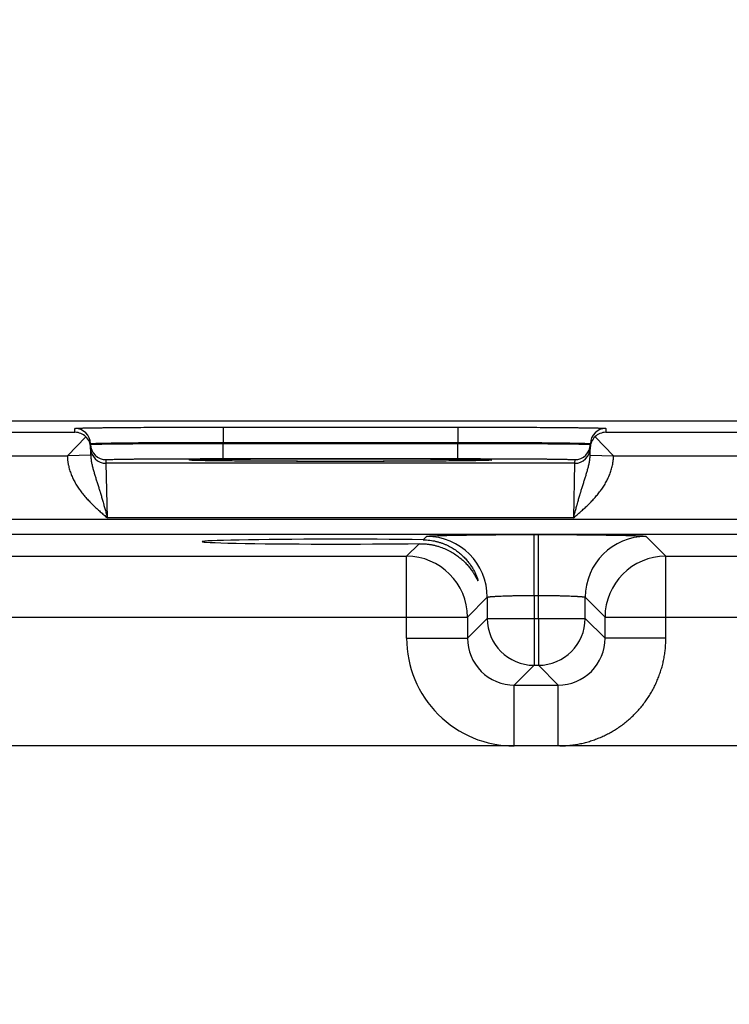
# Model space of a CAD drawing. Header units: inches. Extents: x 0 to 34, y 0 to 22.
# Tile 41 of 116: x 14.2 to 15.1, y 16.5 to 17.7. Entities that reach past the tile are written whole.
import ezdxf

# ---------------------------------------------------------------- set-up
doc = ezdxf.new("R2010")
doc.units = ezdxf.units.IN
doc.header["$LTSCALE"] = 1.87
doc.header["$MEASUREMENT"] = 0
doc.layers.get('0').update_dxf_attribs({"linetype": 'CONTINUOUS'})
doc.layers.add('DIMENSIONS', color=7, linetype='CONTINUOUS')
doc.styles.get("Standard").update_dxf_attribs({"font": 'txt', "width": 0.8})
doc.dimstyles.new('DIMSTYLE_1', dxfattribs={"dimtxt": 0.125, "dimasz": 0.18, "dimexe": 0.125, "dimexo": 0.0625, "dimgap": 0.09, "dimtad": 0, "dimtih": 1, "dimtoh": 1, "dimzin": 4, "dimdsep": 46, "dimtxsty": 'STANDARD', "dimblk": '_FILLED', "dimblk1": '_FILLED', "dimblk2": '_FILLED', "dimcen": 0.09, "dimadec": 0, "dimazin": 0, "dimtp": 0.01, "dimtm": 0.01, "dimtfac": 1, "dimtofl": 0, "dimtmove": 0, "dimatfit": 3, "dimldrblk": '_FILLED', "dimfxl": 1, "dimtolj": 1, "dimtzin": 4, "dimarcsym": 0})

# ---------------------------------------------------------------- blocks, each defined once
blk = doc.blocks.new('*D13')
at = {"layer": 'DIMENSIONS', "color": 2, "linetype": 'CONTINUOUS'}
blk.add_line((16.0449, 15.4148), (16.0449, 17.8889), dxfattribs=at)
at = {"layer": 'DIMENSIONS', "color": 2, "linetype": 'CONTINUOUS', "insert": (15.9824, 17.9514), "char_height": 0.125, "width": 1.025, "attachment_point": 1, "rotation": 90, "line_spacing_factor": 0.9}
blk.add_mtext('9.53{\\Ftxt.shx;\\W1.000000;\\H0.125000; }[242]', dxfattribs=at)
blk = doc.blocks.new('_FILLED')
at = {"color": 0, "linetype": 'BYBLOCK'}
blk.add_solid([(0, 0), (-1, 0.1736), (-1, -0.1736)], dxfattribs=at)

msp = doc.modelspace()

# ---------------------------------------------------------------- linework, layer by layer
at = {"color": 7, "linetype": 'CONTINUOUS'}
for p, q in [((17.1568, 17.2014), (7.7334, 17.2014)), ((14.2956, 17.1869), (14.2955, 17.1919)), ((14.4855, 17.1936), (14.7862, 17.1936)), ((14.4855, 17.1936), (14.4855, 17.1739)), ((14.7862, 17.1936), (14.7862, 17.1739)), ((14.9762, 17.1919), (14.9761, 17.1869)), ((14.0461, 17.1869), (14.2956, 17.1869)), ((14.3096, 17.1811), (14.2858, 17.1569)), ((14.9622, 17.1811), (14.9859, 17.157)), ((14.9761, 17.1869), (15.2256, 17.1869)), ((14.3158, 17.1575), (14.3155, 17.1723)), ((14.4855, 17.1739), (14.7862, 17.1739)), ((14.4855, 17.1728), (14.4855, 17.1739)), ((14.4855, 17.1728), (14.7862, 17.1728)), ((14.4855, 17.1532), (14.4855, 17.1728)), ((14.7862, 17.1728), (14.7862, 17.1739)), ((14.7862, 17.1532), (14.7862, 17.1728)), ((14.9559, 17.1575), (14.9562, 17.1723)), ((14.0559, 17.1569), (14.2858, 17.1569)), ((14.3158, 17.1575), (14.2859, 17.157)), ((14.3356, 17.1472), (14.3355, 17.1519)), ((14.4444, 17.1511), (14.4422, 17.1513)), ((14.4449, 17.1511), (14.4446, 17.1511)), ((14.4451, 17.1511), (14.4449, 17.1511)), ((14.4455, 17.1511), (14.4451, 17.1511)), ((14.446, 17.151), (14.4455, 17.1511)), ((14.4469, 17.151), (14.446, 17.151)), ((14.448, 17.1509), (14.4469, 17.151)), ((14.4494, 17.1509), (14.448, 17.1509)), ((14.4517, 17.1508), (14.4494, 17.1509)), ((14.4547, 17.1508), (14.4517, 17.1508)), ((14.4586, 17.1507), (14.4547, 17.1508)), ((14.4623, 17.1506), (14.4586, 17.1507)), ((14.4667, 17.1505), (14.4623, 17.1506)), ((14.4722, 17.1504), (14.4667, 17.1505)), ((14.479, 17.1504), (14.4722, 17.1504)), ((14.4877, 17.1503), (14.479, 17.1504)), ((14.4855, 17.1532), (14.7862, 17.1532)), ((14.495, 17.1502), (14.4877, 17.1503)), ((14.5036, 17.1501), (14.495, 17.1502)), ((14.5131, 17.15), (14.5036, 17.1501)), ((14.5231, 17.15), (14.5131, 17.15)), ((14.5337, 17.1499), (14.5231, 17.15)), ((14.5446, 17.1499), (14.5337, 17.1499)), ((14.5559, 17.1498), (14.5446, 17.1499)), ((14.5676, 17.1498), (14.5559, 17.1498)), ((14.5796, 17.1497), (14.5676, 17.1498)), ((14.5918, 17.1497), (14.5796, 17.1497)), ((14.6042, 17.1497), (14.5918, 17.1497)), ((14.6167, 17.1497), (14.6042, 17.1497)), ((14.6293, 17.1497), (14.6167, 17.1497)), ((14.6419, 17.1497), (14.6293, 17.1497)), ((14.6546, 17.1497), (14.6419, 17.1497)), ((14.6671, 17.1497), (14.6546, 17.1497)), ((14.6795, 17.1497), (14.6671, 17.1497)), ((14.6917, 17.1497), (14.6795, 17.1497)), ((14.7037, 17.1498), (14.6917, 17.1497)), ((14.7155, 17.1498), (14.7037, 17.1498)), ((14.7263, 17.1499), (14.7155, 17.1498)), ((14.7406, 17.1499), (14.7263, 17.1499)), ((14.7523, 17.15), (14.7406, 17.1499)), ((14.762, 17.1501), (14.7523, 17.15)), ((14.7703, 17.1501), (14.762, 17.1501)), ((14.7795, 17.1502), (14.7703, 17.1501)), ((14.7871, 17.1503), (14.7795, 17.1502)), ((14.7937, 17.1504), (14.7871, 17.1503)), ((14.7994, 17.1504), (14.7937, 17.1504)), ((14.8043, 17.1505), (14.7994, 17.1504)), ((14.8095, 17.1506), (14.8043, 17.1505)), ((14.8138, 17.1507), (14.8095, 17.1506)), ((14.8174, 17.1508), (14.8138, 17.1507)), ((14.8202, 17.1508), (14.8174, 17.1508)), ((14.8225, 17.1509), (14.8202, 17.1508)), ((14.824, 17.151), (14.8225, 17.1509)), ((14.8249, 17.151), (14.824, 17.151)), ((14.8256, 17.151), (14.8249, 17.151)), ((14.8262, 17.1511), (14.8256, 17.151)), ((14.8266, 17.1511), (14.8262, 17.1511)), ((14.8268, 17.1511), (14.8266, 17.1511)), ((14.827, 17.1511), (14.8268, 17.1511)), ((14.8272, 17.1511), (14.827, 17.1511)), ((14.8273, 17.1511), (14.8272, 17.1511)), ((14.8296, 17.1513), (14.8274, 17.1511)), ((14.9362, 17.1519), (14.9361, 17.1472)), ((14.9559, 17.1575), (14.9859, 17.157)), ((14.9859, 17.1569), (15.2158, 17.1569)), ((14.9361, 17.1472), (14.3356, 17.1472)), ((14.3372, 17.0772), (14.3356, 17.1472)), ((14.9361, 17.1472), (14.9345, 17.0772)), ((16.9525, 17.0751), (9.5543, 17.0751)), ((14.9345, 17.0772), (14.3372, 17.0772)), ((16.9525, 17.056), (9.5543, 17.056)), ((14.7419, 17.0493), (14.7461, 17.0536)), ((14.8841, 17.056), (14.8897, 17.056)), ((14.8841, 16.978), (14.8841, 17.056)), ((14.8897, 16.978), (14.8897, 17.056)), ((15.0276, 17.0536), (15.053, 17.0282)), ((14.7207, 17.0282), (14.7369, 17.0443)), ((14.123, 17.0282), (14.7207, 17.0282)), ((14.7207, 16.9232), (14.7207, 17.0282)), ((15.053, 17.0282), (15.6507, 17.0282)), ((15.053, 16.9232), (15.053, 17.0282)), ((14.8241, 16.9756), (14.7987, 16.9502)), ((14.8241, 16.9756), (14.8241, 16.9486)), ((14.8841, 16.978), (14.8897, 16.978)), ((14.8841, 16.978), (14.8841, 16.9486)), ((14.8897, 16.9486), (14.8897, 16.978)), ((14.9497, 16.9486), (14.9497, 16.9756)), ((14.9497, 16.9756), (14.975, 16.9502)), ((14.045, 16.9502), (14.7987, 16.9502)), ((14.7987, 16.9502), (14.7987, 16.9232)), ((14.8241, 16.9486), (14.7987, 16.9232)), ((14.8241, 16.9486), (14.9497, 16.9486)), ((14.8841, 16.9486), (14.8841, 16.8886)), ((14.8897, 16.9486), (14.8897, 16.8886)), ((14.9497, 16.9486), (14.975, 16.9232)), ((14.975, 16.9502), (15.7287, 16.9502)), ((14.975, 16.9232), (14.975, 16.9502)), ((14.7207, 16.9232), (14.7987, 16.9232)), ((15.053, 16.9232), (14.975, 16.9232)), ((14.8841, 16.8886), (14.8587, 16.8632)), ((14.8841, 16.8886), (14.8897, 16.8886)), ((14.8897, 16.8886), (14.915, 16.8632)), ((14.8587, 16.8632), (14.915, 16.8632)), ((14.8587, 16.7852), (14.8587, 16.8632)), ((14.915, 16.7852), (14.915, 16.8632)), ((16.7967, 16.7852), (9.7101, 16.7852))]:
    msp.add_line(p, q, dxfattribs=at)
for points in [[(14.4446, 17.1511), (14.4445, 17.1511), (14.4444, 17.1511), (14.4444, 17.1511)], [(14.8273, 17.1511), (14.8273, 17.1511), (14.8273, 17.1511)]]:
    msp.add_lwpolyline(points, dxfattribs=at)
for centre, radius, start, end in [((14.2955, 17.1719), 0.02, 1.0012, 90.0013), ((14.9762, 17.1719), 0.02, 89.9987, 178.9988), ((14.2954, 17.1667), 0.0202, 45.4189, 89.3143), ((14.296, 17.1669), 0.0197, 1.0498, 46.2249), ((14.9758, 17.1669), 0.0197, 133.7752, 178.9502), ((14.9763, 17.1667), 0.0202, 90.6857, 134.5811), ((14.3355, 17.1719), 0.02, 181.0012, 270.0013), ((14.3356, 17.1672), 0.02, 181.2271, 270.0013), ((14.9361, 17.1672), 0.02, 269.9987, 358.7855), ((14.9362, 17.1719), 0.02, 269.9987, 358.9988), ((14.8296, 17.1363), 0.015, 89.9998, 100.7095), ((14.7461, 16.9756), 0.078, 0.0209, 89.9791), ((15.0277, 16.9756), 0.078, 90.0209, 179.9791), ((14.7207, 16.9502), 0.078, 0.0209, 89.9791), ((15.053, 16.9502), 0.078, 90.0209, 179.9791), ((14.8841, 16.9486), 0.06, 180.0209, 269.9791), ((14.8896, 16.9486), 0.06, 270.0209, 359.9791), ((14.8587, 16.9232), 0.138, 179.9961, 270.0042), ((14.8587, 16.9232), 0.06, 179.9638, 270.0362), ((14.9151, 16.9232), 0.06, 269.9638, 0.0362)]:
    msp.add_arc(centre, radius, start, end, dxfattribs=at)
msp.add_ellipse((14.6359, 17.0469), major_axis=(0.1771, 0), ratio=0.017455, start_param=0.929285, end_param=5.318993, dxfattribs=at)
for points, knots in [([(14.2955, 17.1919), (14.2955, 17.1919), (14.2955, 17.1919), (14.2955, 17.1919), (14.2956, 17.1919), (14.2956, 17.1919), (14.2956, 17.1919), (14.2956, 17.192), (14.2957, 17.192), (14.2957, 17.192), (14.2958, 17.192), (14.2959, 17.192), (14.2961, 17.192), (14.2962, 17.1921), (14.2966, 17.1921), (14.297, 17.1921), (14.2976, 17.1922), (14.2984, 17.1922), (14.2992, 17.1922), (14.3002, 17.1923), (14.3013, 17.1923), (14.3024, 17.1924), (14.3037, 17.1924), (14.3052, 17.1924), (14.3067, 17.1925), (14.3083, 17.1925), (14.3107, 17.1926), (14.3139, 17.1926), (14.3181, 17.1927), (14.3227, 17.1928), (14.3277, 17.1928), (14.333, 17.1929), (14.3388, 17.193), (14.3448, 17.193), (14.3513, 17.1931), (14.358, 17.1931), (14.3676, 17.1932), (14.3803, 17.1933), (14.3962, 17.1934), (14.413, 17.1934), (14.4305, 17.1935), (14.4485, 17.1935), (14.4669, 17.1936), (14.4793, 17.1936), (14.4855, 17.1936)], [0, 0, 0, 0, 0.000056, 0.000092, 0.000134, 0.000241, 0.000383, 0.000559, 0.000772, 0.001022, 0.001308, 0.001991, 0.002823, 0.003804, 0.004935, 0.007643, 0.010948, 0.014847, 0.019338, 0.02442, 0.030088, 0.03634, 0.043173, 0.050581, 0.058561, 0.067109, 0.076218, 0.096099, 0.118157, 0.142341, 0.168591, 0.196844, 0.227033, 0.259085, 0.292923, 0.328465, 0.365625, 0.44444, 0.528609, 0.617319, 0.709716, 0.80491, 0.901983, 1, 1, 1, 1]), ([(14.7862, 17.1936), (14.7924, 17.1936), (14.8048, 17.1936), (14.8232, 17.1935), (14.8412, 17.1935), (14.8587, 17.1934), (14.8755, 17.1934), (14.8915, 17.1933), (14.9041, 17.1932), (14.9137, 17.1931), (14.9205, 17.1931), (14.9269, 17.193), (14.933, 17.193), (14.9387, 17.1929), (14.9441, 17.1928), (14.9491, 17.1928), (14.9536, 17.1927), (14.9578, 17.1926), (14.9611, 17.1926), (14.9634, 17.1925), (14.9651, 17.1925), (14.9666, 17.1924), (14.968, 17.1924), (14.9693, 17.1924), (14.9705, 17.1923), (14.9716, 17.1923), (14.9725, 17.1922), (14.9734, 17.1922), (14.9741, 17.1922), (14.9747, 17.1921), (14.9752, 17.1921), (14.9755, 17.1921), (14.9757, 17.192), (14.9758, 17.192), (14.9759, 17.192), (14.976, 17.192), (14.9761, 17.192), (14.9761, 17.192), (14.9761, 17.1919), (14.9762, 17.1919), (14.9762, 17.1919), (14.9762, 17.1919), (14.9762, 17.1919), (14.9762, 17.1919), (14.9762, 17.1919)], [0, 0, 0, 0, 0.098017, 0.19509, 0.290284, 0.382681, 0.471391, 0.55556, 0.634375, 0.671535, 0.707077, 0.740915, 0.772967, 0.803156, 0.831409, 0.857659, 0.881843, 0.903901, 0.923782, 0.932891, 0.941439, 0.949419, 0.956827, 0.96366, 0.969912, 0.97558, 0.980662, 0.985153, 0.989052, 0.992357, 0.995065, 0.996196, 0.997177, 0.998009, 0.998692, 0.998978, 0.999228, 0.999441, 0.999617, 0.999759, 0.999866, 0.999908, 0.999944, 1, 1, 1, 1]), ([(14.3155, 17.1723), (14.3155, 17.1723), (14.3155, 17.1723), (14.3156, 17.1723), (14.3156, 17.1723), (14.3156, 17.1723), (14.3156, 17.1723), (14.3157, 17.1723), (14.3157, 17.1723), (14.3158, 17.1724), (14.3159, 17.1724), (14.316, 17.1724), (14.3162, 17.1724), (14.3164, 17.1725), (14.3166, 17.1725), (14.3168, 17.1725), (14.3171, 17.1725), (14.3175, 17.1726), (14.3181, 17.1726), (14.3188, 17.1726), (14.3197, 17.1727), (14.3207, 17.1727), (14.3217, 17.1728), (14.3229, 17.1728), (14.3241, 17.1729), (14.326, 17.1729), (14.3286, 17.173), (14.332, 17.1731), (14.3357, 17.1732), (14.3398, 17.1732), (14.3443, 17.1733), (14.3491, 17.1734), (14.3542, 17.1735), (14.3596, 17.1735), (14.3654, 17.1736), (14.3714, 17.1736), (14.38, 17.1737), (14.3914, 17.1738), (14.4056, 17.1738), (14.4206, 17.1739), (14.4363, 17.1739), (14.4524, 17.1739), (14.4689, 17.1739), (14.4799, 17.1739), (14.4855, 17.1739)], [0, 0, 0, 0, 0.000074, 0.000165, 0.000283, 0.000432, 0.000615, 0.000833, 0.001086, 0.001376, 0.002065, 0.002902, 0.003887, 0.005021, 0.006303, 0.007733, 0.009313, 0.011041, 0.014942, 0.019435, 0.024517, 0.030186, 0.036439, 0.043271, 0.050679, 0.058658, 0.076312, 0.096191, 0.118246, 0.142426, 0.168672, 0.196922, 0.227107, 0.259155, 0.292989, 0.328526, 0.365683, 0.44449, 0.52865, 0.617353, 0.709742, 0.804928, 0.901992, 1, 1, 1, 1]), ([(14.3156, 17.1715), (14.3156, 17.1715), (14.3156, 17.1715), (14.3156, 17.1715), (14.3156, 17.1716), (14.3156, 17.1716), (14.3156, 17.1716), (14.3156, 17.1716), (14.3157, 17.1716), (14.3157, 17.1716), (14.3158, 17.1716), (14.3159, 17.1716), (14.316, 17.1716), (14.3162, 17.1716), (14.3164, 17.1716), (14.3166, 17.1716), (14.3168, 17.1717), (14.3171, 17.1717), (14.3175, 17.1717), (14.3181, 17.1717), (14.3188, 17.1717), (14.3197, 17.1718), (14.3207, 17.1718), (14.3217, 17.1718), (14.3229, 17.1718), (14.3242, 17.1719), (14.3255, 17.1719), (14.327, 17.1719), (14.3291, 17.1719), (14.332, 17.172), (14.3357, 17.172), (14.3398, 17.1721), (14.3443, 17.1721), (14.3491, 17.1722), (14.3542, 17.1722), (14.3597, 17.1723), (14.3654, 17.1723), (14.3715, 17.1724), (14.38, 17.1724), (14.3914, 17.1725), (14.4056, 17.1726), (14.4207, 17.1726), (14.4363, 17.1727), (14.4525, 17.1728), (14.4689, 17.1728), (14.48, 17.1728), (14.4855, 17.1728)], [0, 0, 0, 0, 0.000039, 0.000068, 0.000105, 0.000205, 0.000341, 0.000513, 0.000722, 0.000969, 0.001252, 0.001932, 0.002761, 0.00374, 0.004868, 0.006146, 0.007574, 0.009151, 0.010876, 0.014774, 0.019265, 0.024346, 0.030014, 0.036267, 0.0431, 0.050509, 0.05849, 0.067038, 0.076148, 0.096032, 0.118094, 0.14228, 0.168533, 0.19679, 0.226982, 0.259037, 0.292878, 0.328423, 0.365586, 0.444407, 0.528581, 0.617296, 0.709699, 0.804898, 0.901977, 1, 1, 1, 1]), ([(14.7862, 17.1739), (14.7918, 17.1739), (14.8028, 17.1739), (14.8193, 17.1739), (14.8354, 17.1739), (14.8511, 17.1739), (14.8661, 17.1738), (14.8804, 17.1738), (14.8917, 17.1737), (14.9003, 17.1736), (14.9063, 17.1736), (14.9121, 17.1735), (14.9175, 17.1735), (14.9227, 17.1734), (14.9275, 17.1733), (14.9319, 17.1732), (14.936, 17.1732), (14.9398, 17.1731), (14.9432, 17.173), (14.9457, 17.1729), (14.9476, 17.1729), (14.9489, 17.1728), (14.95, 17.1728), (14.9511, 17.1727), (14.952, 17.1727), (14.9529, 17.1726), (14.9537, 17.1726), (14.9542, 17.1726), (14.9546, 17.1725), (14.9549, 17.1725), (14.9552, 17.1725), (14.9554, 17.1725), (14.9556, 17.1724), (14.9557, 17.1724), (14.9559, 17.1724), (14.956, 17.1724), (14.956, 17.1723), (14.9561, 17.1723), (14.9561, 17.1723), (14.9561, 17.1723), (14.9562, 17.1723), (14.9562, 17.1723), (14.9562, 17.1723), (14.9562, 17.1723), (14.9562, 17.1723)], [0, 0, 0, 0, 0.098008, 0.195072, 0.290258, 0.382647, 0.47135, 0.55551, 0.634317, 0.671474, 0.707011, 0.740845, 0.772893, 0.803078, 0.831328, 0.857574, 0.881754, 0.903809, 0.923688, 0.941342, 0.949321, 0.956729, 0.963561, 0.969814, 0.975483, 0.980565, 0.985058, 0.988959, 0.990687, 0.992267, 0.993697, 0.994979, 0.996113, 0.997098, 0.997935, 0.998624, 0.998914, 0.999167, 0.999385, 0.999568, 0.999717, 0.999835, 0.999926, 1, 1, 1, 1]), ([(14.7862, 17.1728), (14.7918, 17.1728), (14.8028, 17.1728), (14.8193, 17.1728), (14.8354, 17.1727), (14.8511, 17.1726), (14.8661, 17.1726), (14.8804, 17.1725), (14.8917, 17.1724), (14.9003, 17.1724), (14.9063, 17.1723), (14.9121, 17.1723), (14.9175, 17.1722), (14.9226, 17.1722), (14.9274, 17.1721), (14.9319, 17.1721), (14.936, 17.172), (14.9398, 17.172), (14.9426, 17.1719), (14.9448, 17.1719), (14.9462, 17.1719), (14.9476, 17.1719), (14.9488, 17.1718), (14.95, 17.1718), (14.9511, 17.1718), (14.952, 17.1718), (14.9529, 17.1717), (14.9537, 17.1717), (14.9542, 17.1717), (14.9546, 17.1717), (14.9549, 17.1717), (14.9551, 17.1716), (14.9554, 17.1716), (14.9556, 17.1716), (14.9557, 17.1716), (14.9559, 17.1716), (14.956, 17.1716), (14.956, 17.1716), (14.9561, 17.1716), (14.9561, 17.1716), (14.9561, 17.1716), (14.9562, 17.1716), (14.9562, 17.1716), (14.9562, 17.1715), (14.9562, 17.1715), (14.9562, 17.1715), (14.9562, 17.1715)], [0, 0, 0, 0, 0.098023, 0.195102, 0.290301, 0.382704, 0.471419, 0.555593, 0.634414, 0.671577, 0.707122, 0.740963, 0.773018, 0.80321, 0.831467, 0.85772, 0.881906, 0.903968, 0.923852, 0.932962, 0.94151, 0.949491, 0.9569, 0.963733, 0.969986, 0.975654, 0.980735, 0.985226, 0.989124, 0.990849, 0.992426, 0.993854, 0.995132, 0.99626, 0.997239, 0.998068, 0.998748, 0.999031, 0.999278, 0.999487, 0.999659, 0.999795, 0.999895, 0.999932, 0.999961, 1, 1, 1, 1]), ([(14.2858, 17.1569), (14.2858, 17.1564), (14.2858, 17.1554), (14.2859, 17.1538), (14.286, 17.1523), (14.2862, 17.1508), (14.2864, 17.1493), (14.2866, 17.1478), (14.2869, 17.1462), (14.2873, 17.1442), (14.2879, 17.1418), (14.289, 17.1378), (14.2906, 17.133), (14.2927, 17.1283), (14.2945, 17.1247), (14.296, 17.122), (14.2975, 17.1194), (14.2992, 17.1168), (14.3009, 17.1143), (14.3027, 17.1118), (14.3045, 17.1093), (14.3064, 17.107), (14.3084, 17.1046), (14.3111, 17.1016), (14.3146, 17.0978), (14.319, 17.0935), (14.3234, 17.0893), (14.328, 17.0852), (14.3326, 17.0812), (14.3357, 17.0785), (14.3372, 17.0772)], [0, 0, 0, 0, 0.015626, 0.031252, 0.046878, 0.062504, 0.07813, 0.093756, 0.109382, 0.125008, 0.156258, 0.187508, 0.249996, 0.312486, 0.343737, 0.374987, 0.406238, 0.437489, 0.46874, 0.499991, 0.531242, 0.562493, 0.593745, 0.624996, 0.687496, 0.749996, 0.812498, 0.874998, 0.937499, 1, 1, 1, 1]), ([(14.3158, 17.1575), (14.3158, 17.1558), (14.316, 17.1533), (14.3165, 17.15), (14.3169, 17.1476), (14.3175, 17.1451), (14.318, 17.1428), (14.3187, 17.1404), (14.3193, 17.138), (14.32, 17.1357), (14.3207, 17.1333), (14.3214, 17.1309), (14.3224, 17.1277), (14.3234, 17.1246), (14.3244, 17.1213), (14.3252, 17.1189), (14.326, 17.1164), (14.3267, 17.1139), (14.3274, 17.1119), (14.3279, 17.1102), (14.3284, 17.1085), (14.329, 17.1064), (14.3298, 17.1038), (14.3305, 17.1012), (14.3313, 17.0986), (14.3319, 17.0964), (14.3324, 17.0946), (14.3329, 17.0929), (14.3335, 17.0906), (14.3342, 17.088), (14.3349, 17.0857), (14.3353, 17.0839), (14.3357, 17.0826), (14.3361, 17.0813), (14.3366, 17.0795), (14.337, 17.0781), (14.3372, 17.0772)], [0, 0, 0, 0, 0.06052, 0.090458, 0.120221, 0.149857, 0.179403, 0.208909, 0.238413, 0.267956, 0.29758, 0.327317, 0.3572, 0.417522, 0.448, 0.478712, 0.509671, 0.540886, 0.572359, 0.58819, 0.604083, 0.636056, 0.668275, 0.700725, 0.73339, 0.766253, 0.782753, 0.799296, 0.832498, 0.865833, 0.899278, 0.916033, 0.932805, 0.949592, 0.966389, 1, 1, 1, 1]), ([(14.3355, 17.1519), (14.3355, 17.1519), (14.3356, 17.1519), (14.3356, 17.1519), (14.3356, 17.1519), (14.3356, 17.1519), (14.3356, 17.1519), (14.3357, 17.1519), (14.3357, 17.1519), (14.3357, 17.152), (14.3358, 17.152), (14.336, 17.152), (14.3361, 17.152), (14.3363, 17.152), (14.3367, 17.1521), (14.3372, 17.1521), (14.3378, 17.1521), (14.3385, 17.1521), (14.3392, 17.1522), (14.3401, 17.1522), (14.341, 17.1522), (14.342, 17.1523), (14.3431, 17.1523), (14.3448, 17.1523), (14.3471, 17.1524), (14.35, 17.1524), (14.3533, 17.1525), (14.357, 17.1526), (14.3609, 17.1526), (14.3651, 17.1527), (14.3697, 17.1527), (14.3745, 17.1528), (14.3795, 17.1528), (14.3849, 17.1529), (14.3924, 17.1529), (14.4024, 17.153), (14.415, 17.153), (14.4283, 17.1531), (14.4421, 17.1531), (14.4563, 17.1532), (14.4709, 17.1532), (14.4806, 17.1532), (14.4855, 17.1532)], [0, 0, 0, 0, 0.00013, 0.00018, 0.000238, 0.000379, 0.000556, 0.000768, 0.001018, 0.001304, 0.001987, 0.002819, 0.003801, 0.004931, 0.007639, 0.010944, 0.014843, 0.019334, 0.024416, 0.030084, 0.036337, 0.043169, 0.050578, 0.058558, 0.076214, 0.096095, 0.118154, 0.142337, 0.168588, 0.196841, 0.22703, 0.259082, 0.29292, 0.328462, 0.365623, 0.444438, 0.528607, 0.617317, 0.709715, 0.804909, 0.901983, 1, 1, 1, 1]), ([(14.4422, 17.1513), (14.4422, 17.1514), (14.4422, 17.1514), (14.4422, 17.1514), (14.4422, 17.1514), (14.4422, 17.1514), (14.4422, 17.1514), (14.4423, 17.1514), (14.4423, 17.1514), (14.4423, 17.1514), (14.4424, 17.1514), (14.4425, 17.1515), (14.4427, 17.1515), (14.4429, 17.1515), (14.4432, 17.1515), (14.4437, 17.1516), (14.4443, 17.1516), (14.445, 17.1516), (14.4459, 17.1517), (14.4469, 17.1517), (14.448, 17.1518), (14.4492, 17.1518), (14.4505, 17.1518), (14.452, 17.1519), (14.4535, 17.1519), (14.4552, 17.152), (14.4576, 17.152), (14.4609, 17.1521), (14.4652, 17.1521), (14.4698, 17.1522), (14.4749, 17.1523), (14.4804, 17.1524), (14.4862, 17.1524), (14.4924, 17.1525), (14.499, 17.1525), (14.5059, 17.1526), (14.5157, 17.1527), (14.5286, 17.1528), (14.5448, 17.1528), (14.562, 17.1529), (14.5798, 17.153), (14.5982, 17.153), (14.6169, 17.153), (14.6359, 17.153), (14.6548, 17.153), (14.6735, 17.153), (14.6919, 17.153), (14.7098, 17.1529), (14.7269, 17.1528), (14.7432, 17.1528), (14.7561, 17.1527), (14.7659, 17.1526), (14.7727, 17.1525), (14.7793, 17.1525), (14.7855, 17.1524), (14.7913, 17.1524), (14.7968, 17.1523), (14.8019, 17.1522), (14.8066, 17.1521), (14.8108, 17.1521), (14.8141, 17.152), (14.8166, 17.152), (14.8182, 17.1519), (14.8198, 17.1519), (14.8212, 17.1518), (14.8225, 17.1518), (14.8237, 17.1518), (14.8248, 17.1517), (14.8258, 17.1517), (14.8267, 17.1516), (14.8274, 17.1516), (14.8281, 17.1516), (14.8285, 17.1515), (14.8289, 17.1515), (14.829, 17.1515), (14.8292, 17.1515), (14.8293, 17.1514), (14.8294, 17.1514), (14.8294, 17.1514), (14.8295, 17.1514), (14.8295, 17.1514), (14.8295, 17.1514), (14.8296, 17.1514), (14.8296, 17.1514), (14.8296, 17.1514), (14.8296, 17.1514), (14.8296, 17.1513)], [0, 0, 0, 0, 0.000028, 0.000046, 0.000067, 0.000121, 0.000191, 0.00028, 0.000386, 0.000511, 0.000654, 0.000996, 0.001412, 0.001903, 0.002469, 0.003824, 0.005476, 0.007427, 0.009674, 0.012215, 0.015051, 0.018178, 0.021595, 0.025301, 0.029292, 0.033567, 0.038123, 0.048066, 0.059098, 0.071192, 0.084318, 0.098447, 0.113543, 0.129569, 0.146489, 0.16426, 0.18284, 0.222246, 0.264327, 0.308678, 0.354872, 0.402465, 0.450996, 0.5, 0.549004, 0.597535, 0.645128, 0.691322, 0.735673, 0.777754, 0.81716, 0.83574, 0.853511, 0.870431, 0.886457, 0.901553, 0.915682, 0.928808, 0.940902, 0.951934, 0.961877, 0.966433, 0.970708, 0.974699, 0.978405, 0.981822, 0.984949, 0.987785, 0.990326, 0.992573, 0.994524, 0.996176, 0.997531, 0.998097, 0.998588, 0.999004, 0.999346, 0.999489, 0.999614, 0.99972, 0.999809, 0.999879, 0.999933, 0.999954, 0.999972, 1, 1, 1, 1]), ([(14.8274, 17.1511), (14.8271, 17.1511), (14.8266, 17.1511), (14.8255, 17.151), (14.8239, 17.1509), (14.8217, 17.1509), (14.8191, 17.1508), (14.8162, 17.1507), (14.8129, 17.1507), (14.8092, 17.1506), (14.8037, 17.1505), (14.7959, 17.1504), (14.7857, 17.1503), (14.7743, 17.1502), (14.7618, 17.1501), (14.7483, 17.15), (14.7287, 17.1499), (14.7025, 17.1498), (14.6697, 17.1497), (14.6359, 17.1497), (14.6021, 17.1497), (14.5693, 17.1498), (14.5431, 17.1499), (14.5235, 17.15), (14.51, 17.1501), (14.4975, 17.1502), (14.4861, 17.1503), (14.4759, 17.1504), (14.4681, 17.1505), (14.4626, 17.1506), (14.4589, 17.1507), (14.4556, 17.1507), (14.4527, 17.1508), (14.4501, 17.1509), (14.4478, 17.1509), (14.4462, 17.151), (14.4451, 17.1511), (14.4446, 17.1511), (14.4444, 17.1511)], [0, 0, 0, 0, 0.001812, 0.003868, 0.008711, 0.014521, 0.021285, 0.028992, 0.037624, 0.047167, 0.057601, 0.081057, 0.10781, 0.137648, 0.170338, 0.205621, 0.243221, 0.32417, 0.410643, 0.499923, 0.589206, 0.675687, 0.75665, 0.794259, 0.829552, 0.862252, 0.892103, 0.918868, 0.942339, 0.952779, 0.962329, 0.97097, 0.978683, 0.985455, 0.991273, 0.996124, 0.998184, 1, 1, 1, 1]), ([(14.7862, 17.1532), (14.7911, 17.1532), (14.8009, 17.1532), (14.8154, 17.1532), (14.8296, 17.1531), (14.8434, 17.1531), (14.8567, 17.153), (14.8693, 17.153), (14.8793, 17.1529), (14.8869, 17.1529), (14.8922, 17.1528), (14.8973, 17.1528), (14.9021, 17.1527), (14.9066, 17.1527), (14.9108, 17.1526), (14.9148, 17.1526), (14.9184, 17.1525), (14.9217, 17.1524), (14.9247, 17.1524), (14.9269, 17.1523), (14.9286, 17.1523), (14.9297, 17.1523), (14.9307, 17.1522), (14.9317, 17.1522), (14.9325, 17.1522), (14.9333, 17.1521), (14.934, 17.1521), (14.9345, 17.1521), (14.935, 17.1521), (14.9354, 17.152), (14.9356, 17.152), (14.9358, 17.152), (14.9359, 17.152), (14.936, 17.152), (14.936, 17.1519), (14.9361, 17.1519), (14.9361, 17.1519), (14.9361, 17.1519), (14.9362, 17.1519), (14.9362, 17.1519), (14.9362, 17.1519), (14.9362, 17.1519), (14.9362, 17.1519)], [0, 0, 0, 0, 0.098017, 0.195091, 0.290285, 0.382683, 0.471393, 0.555562, 0.634377, 0.671538, 0.70708, 0.740918, 0.77297, 0.803159, 0.831412, 0.857663, 0.881846, 0.903905, 0.923786, 0.941442, 0.949422, 0.956831, 0.963663, 0.969916, 0.975584, 0.980666, 0.985157, 0.989056, 0.992361, 0.995069, 0.996199, 0.997181, 0.998013, 0.998696, 0.998982, 0.999232, 0.999444, 0.999621, 0.999762, 0.99982, 0.99987, 1, 1, 1, 1]), ([(14.9345, 17.0772), (14.9348, 17.0781), (14.9353, 17.0799), (14.9359, 17.0822), (14.9364, 17.0839), (14.9369, 17.0857), (14.9375, 17.088), (14.9382, 17.0906), (14.9389, 17.0929), (14.9394, 17.0946), (14.9399, 17.0964), (14.9405, 17.0986), (14.9412, 17.1012), (14.942, 17.1038), (14.9426, 17.1059), (14.9431, 17.1076), (14.9435, 17.1089), (14.9439, 17.1102), (14.9444, 17.1119), (14.945, 17.1139), (14.9458, 17.1164), (14.9465, 17.1189), (14.9473, 17.1213), (14.9483, 17.1246), (14.9493, 17.1277), (14.9503, 17.1309), (14.951, 17.1333), (14.9517, 17.1357), (14.9524, 17.138), (14.9531, 17.1404), (14.9537, 17.1428), (14.9543, 17.1451), (14.9548, 17.1476), (14.9552, 17.15), (14.9557, 17.1533), (14.9559, 17.1558), (14.9559, 17.1575)], [0, 0, 0, 0, 0.033611, 0.067195, 0.083967, 0.100722, 0.134167, 0.167502, 0.200704, 0.217247, 0.233747, 0.26661, 0.299275, 0.331725, 0.363944, 0.379961, 0.395916, 0.41181, 0.427641, 0.459113, 0.490329, 0.521288, 0.552, 0.582478, 0.6428, 0.672683, 0.70242, 0.732044, 0.761587, 0.791091, 0.820597, 0.850143, 0.879779, 0.909542, 0.939479, 1, 1, 1, 1]), ([(14.9345, 17.0772), (14.9361, 17.0785), (14.9392, 17.0812), (14.9438, 17.0852), (14.9483, 17.0893), (14.9528, 17.0935), (14.9564, 17.0971), (14.9592, 17.1001), (14.9613, 17.1023), (14.9633, 17.1046), (14.9653, 17.107), (14.9672, 17.1093), (14.9691, 17.1118), (14.9709, 17.1143), (14.9726, 17.1168), (14.9742, 17.1194), (14.9758, 17.122), (14.9772, 17.1247), (14.9791, 17.1283), (14.9811, 17.133), (14.9831, 17.1388), (14.9844, 17.1437), (14.985, 17.1472), (14.9853, 17.1493), (14.9855, 17.1508), (14.9857, 17.1523), (14.9858, 17.1538), (14.9859, 17.1554), (14.9859, 17.1564), (14.9859, 17.1569)], [0, 0, 0, 0, 0.062501, 0.125003, 0.187505, 0.250007, 0.312508, 0.34376, 0.375012, 0.406263, 0.437515, 0.468767, 0.500018, 0.53127, 0.562521, 0.593773, 0.625024, 0.656275, 0.687526, 0.750017, 0.812506, 0.874993, 0.906243, 0.921869, 0.937495, 0.953122, 0.968748, 0.984374, 1, 1, 1, 1]), ([(14.7419, 17.0493), (14.7433, 17.0493), (14.7461, 17.0492), (14.7503, 17.0488), (14.7544, 17.0482), (14.7583, 17.0473), (14.7621, 17.0463), (14.7657, 17.0451), (14.7692, 17.0438), (14.7737, 17.0419), (14.7789, 17.0391), (14.7846, 17.0354), (14.7897, 17.0313), (14.7944, 17.027), (14.7978, 17.0233), (14.8002, 17.0202), (14.802, 17.0179), (14.8035, 17.0156), (14.805, 17.0134), (14.8063, 17.0111), (14.8075, 17.0089), (14.8085, 17.0068), (14.8095, 17.0048), (14.8101, 17.0032), (14.8106, 17.002), (14.8109, 17.0012), (14.8112, 17.0004), (14.8115, 16.9997), (14.8117, 16.999), (14.8118, 16.9984), (14.8119, 16.998), (14.812, 16.9977), (14.8121, 16.9975), (14.8121, 16.9974), (14.8121, 16.9972), (14.8121, 16.9971), (14.8121, 16.997), (14.8121, 16.997)], [0, 0, 0, 0, 0.045855, 0.09065, 0.134413, 0.177176, 0.218973, 0.25984, 0.299816, 0.338935, 0.414725, 0.487482, 0.557395, 0.624572, 0.689013, 0.720173, 0.750576, 0.780168, 0.808872, 0.836587, 0.863175, 0.888457, 0.912195, 0.934085, 0.944221, 0.953744, 0.962593, 0.970702, 0.978, 0.984418, 0.989885, 0.992242, 0.994337, 0.996164, 0.997719, 0.998998, 1, 1, 1, 1]), ([(14.7461, 17.0536), (14.7461, 17.0536), (14.7461, 17.0536), (14.7462, 17.0536), (14.7462, 17.0537), (14.7463, 17.0537), (14.7464, 17.0537), (14.7465, 17.0537), (14.7467, 17.0538), (14.747, 17.0538), (14.7474, 17.0539), (14.7479, 17.0539), (14.7485, 17.054), (14.7492, 17.0541), (14.7499, 17.0541), (14.7508, 17.0542), (14.7517, 17.0542), (14.753, 17.0543), (14.7549, 17.0544), (14.7574, 17.0545), (14.7602, 17.0546), (14.7633, 17.0547), (14.7666, 17.0548), (14.7703, 17.0549), (14.7742, 17.055), (14.7784, 17.0551), (14.7828, 17.0552), (14.7891, 17.0553), (14.7976, 17.0554), (14.8084, 17.0556), (14.8199, 17.0557), (14.832, 17.0558), (14.8446, 17.0559), (14.8575, 17.0559), (14.8708, 17.056), (14.8796, 17.056), (14.8841, 17.056)], [0, 0, 0, 0, 0.000163, 0.000356, 0.000838, 0.001454, 0.002211, 0.003109, 0.004151, 0.006666, 0.009759, 0.013431, 0.01768, 0.022505, 0.027903, 0.033872, 0.040409, 0.047509, 0.063386, 0.081466, 0.101706, 0.124061, 0.148477, 0.174898, 0.203261, 0.233501, 0.265545, 0.299319, 0.371734, 0.450065, 0.533574, 0.621476, 0.712942, 0.807113, 0.9031, 1, 1, 1, 1]), ([(14.8897, 17.056), (14.8941, 17.056), (14.903, 17.056), (14.9162, 17.0559), (14.9292, 17.0559), (14.9418, 17.0558), (14.9538, 17.0557), (14.9653, 17.0556), (14.9761, 17.0554), (14.9846, 17.0553), (14.991, 17.0552), (14.9954, 17.0551), (14.9996, 17.055), (15.0035, 17.0549), (15.0071, 17.0548), (15.0105, 17.0547), (15.0136, 17.0546), (15.0164, 17.0545), (15.0188, 17.0544), (15.0207, 17.0543), (15.0221, 17.0542), (15.023, 17.0542), (15.0238, 17.0541), (15.0246, 17.0541), (15.0252, 17.054), (15.0258, 17.0539), (15.0263, 17.0539), (15.0267, 17.0538), (15.027, 17.0538), (15.0272, 17.0537), (15.0274, 17.0537), (15.0275, 17.0537), (15.0275, 17.0537), (15.0276, 17.0536), (15.0276, 17.0536), (15.0276, 17.0536), (15.0276, 17.0536)], [0, 0, 0, 0, 0.0969, 0.192887, 0.287058, 0.378524, 0.466426, 0.549935, 0.628266, 0.700681, 0.734455, 0.766499, 0.796739, 0.825102, 0.851523, 0.875939, 0.898294, 0.918534, 0.936614, 0.952491, 0.959591, 0.966128, 0.972097, 0.977495, 0.98232, 0.986569, 0.990241, 0.993334, 0.995849, 0.996891, 0.997789, 0.998546, 0.999162, 0.999644, 0.999837, 1, 1, 1, 1]), ([(14.7369, 17.0443), (14.7384, 17.0443), (14.7413, 17.0443), (14.7458, 17.044), (14.75, 17.0435), (14.7542, 17.0427), (14.7582, 17.0418), (14.7633, 17.0403), (14.7694, 17.0381), (14.7761, 17.0349), (14.7822, 17.0313), (14.7878, 17.0273), (14.7919, 17.0238), (14.795, 17.0209), (14.7971, 17.0187), (14.7991, 17.0165), (14.801, 17.0143), (14.8027, 17.0121), (14.8042, 17.0099), (14.8057, 17.0078), (14.8068, 17.0061), (14.8076, 17.0047), (14.8081, 17.0038), (14.8087, 17.0029), (14.8092, 17.002), (14.8096, 17.0012), (14.81, 17.0004), (14.8104, 16.9997), (14.8107, 16.9991), (14.8109, 16.9987), (14.8111, 16.9984), (14.8112, 16.9982), (14.8114, 16.9979), (14.8115, 16.9977), (14.8116, 16.9975), (14.8117, 16.9973), (14.8118, 16.9972), (14.8119, 16.9971), (14.8119, 16.997), (14.812, 16.9969), (14.812, 16.9969), (14.812, 16.9969), (14.812, 16.9969), (14.8121, 16.9969), (14.8121, 16.9969), (14.8121, 16.9969), (14.8121, 16.9969), (14.8121, 16.9969), (14.8121, 16.9969), (14.8121, 16.997), (14.8121, 16.997), (14.8121, 16.997)], [0, 0, 0, 0, 0.048093, 0.095091, 0.141009, 0.185866, 0.229688, 0.272501, 0.3552, 0.434225, 0.509783, 0.582024, 0.651013, 0.684282, 0.716702, 0.748235, 0.778826, 0.808398, 0.836844, 0.86402, 0.889735, 0.901969, 0.913737, 0.924997, 0.935698, 0.945787, 0.955203, 0.963879, 0.971744, 0.975349, 0.978724, 0.981859, 0.984745, 0.987372, 0.989733, 0.99182, 0.993626, 0.995146, 0.996377, 0.996884, 0.99732, 0.997686, 0.997986, 0.998225, 0.998416, 0.998584, 0.998762, 0.99898, 0.999254, 0.999593, 1, 1, 1, 1]), ([(14.8241, 16.9756), (14.8241, 16.9756), (14.8241, 16.9757), (14.8242, 16.9757), (14.8242, 16.9757), (14.8243, 16.9758), (14.8244, 16.9758), (14.8245, 16.9758), (14.8247, 16.9759), (14.8249, 16.976), (14.8252, 16.976), (14.8254, 16.9761), (14.8258, 16.9761), (14.8263, 16.9762), (14.827, 16.9763), (14.8279, 16.9764), (14.829, 16.9765), (14.8302, 16.9766), (14.8316, 16.9767), (14.833, 16.9768), (14.8346, 16.9769), (14.8363, 16.977), (14.8388, 16.9771), (14.8422, 16.9773), (14.8465, 16.9774), (14.8512, 16.9776), (14.8562, 16.9777), (14.8614, 16.9778), (14.8669, 16.9779), (14.8725, 16.9779), (14.8783, 16.978), (14.8822, 16.978), (14.8841, 16.978)], [0, 0, 0, 0, 0.001207, 0.001961, 0.002833, 0.003829, 0.004956, 0.00761, 0.010815, 0.014577, 0.018901, 0.023788, 0.029238, 0.035251, 0.048954, 0.064874, 0.082978, 0.103228, 0.125578, 0.149979, 0.176374, 0.204703, 0.234899, 0.300612, 0.3729, 0.451087, 0.53444, 0.622178, 0.713473, 0.807469, 0.903279, 1, 1, 1, 1]), ([(14.8897, 16.978), (14.8916, 16.978), (14.8955, 16.978), (14.9012, 16.9779), (14.9068, 16.9779), (14.9123, 16.9778), (14.9176, 16.9777), (14.9226, 16.9776), (14.9273, 16.9774), (14.9316, 16.9773), (14.935, 16.9771), (14.9374, 16.977), (14.9391, 16.9769), (14.9407, 16.9768), (14.9422, 16.9767), (14.9435, 16.9766), (14.9447, 16.9765), (14.9458, 16.9764), (14.9468, 16.9763), (14.9475, 16.9762), (14.948, 16.9761), (14.9483, 16.9761), (14.9486, 16.976), (14.9489, 16.976), (14.9491, 16.9759), (14.9493, 16.9758), (14.9494, 16.9758), (14.9495, 16.9758), (14.9495, 16.9757), (14.9496, 16.9757), (14.9496, 16.9757), (14.9496, 16.9756), (14.9497, 16.9756)], [0, 0, 0, 0, 0.096721, 0.192531, 0.286527, 0.377822, 0.46556, 0.548913, 0.6271, 0.699388, 0.765101, 0.795297, 0.823626, 0.850021, 0.874422, 0.896772, 0.917022, 0.935126, 0.951046, 0.964749, 0.970762, 0.976212, 0.981099, 0.985423, 0.989185, 0.99239, 0.995044, 0.996171, 0.997167, 0.998039, 0.998793, 1, 1, 1, 1]), ([(14.917, 16.7852), (14.9175, 16.7852), (14.9186, 16.7853), (14.9203, 16.7853), (14.922, 16.7854), (14.9237, 16.7855), (14.9254, 16.7856), (14.927, 16.7858), (14.9287, 16.7859), (14.9309, 16.7861), (14.9337, 16.7865), (14.937, 16.787), (14.9403, 16.7876), (14.9447, 16.7884), (14.9502, 16.7897), (14.9566, 16.7916), (14.963, 16.7938), (14.9692, 16.7962), (14.9753, 16.799), (14.9813, 16.8021), (14.9871, 16.8055), (14.9927, 16.8091), (14.9982, 16.813), (15.0034, 16.8172), (15.0085, 16.8216), (15.0133, 16.8263), (15.0179, 16.8312), (15.0223, 16.8363), (15.0264, 16.8416), (15.0302, 16.8471), (15.0338, 16.8528), (15.0371, 16.8587), (15.04, 16.8647), (15.0427, 16.8708), (15.0451, 16.8771), (15.0472, 16.8835), (15.049, 16.89), (15.0505, 16.8965), (15.0516, 16.9031), (15.0524, 16.9098), (15.0529, 16.9165), (15.053, 16.921), (15.053, 16.9232)], [0, 0, 0, 0, 0.007813, 0.015626, 0.02344, 0.031253, 0.039066, 0.046879, 0.054692, 0.062505, 0.078131, 0.093757, 0.109383, 0.125009, 0.156259, 0.187508, 0.218758, 0.250008, 0.281257, 0.312507, 0.343757, 0.375007, 0.406256, 0.437506, 0.468756, 0.500005, 0.531255, 0.562505, 0.593754, 0.625004, 0.656254, 0.687503, 0.718753, 0.750003, 0.781252, 0.812502, 0.843752, 0.875001, 0.906251, 0.937501, 0.96875, 1, 1, 1, 1])]:
    msp.add_open_spline(points, degree=3, knots=knots, dxfattribs=at)

# ---------------------------------------------------------------- dimensions: what is measured, and where the dimension line sits
at = {"layer": 'DIMENSIONS', "color": 2, "linetype": 'CONTINUOUS'}
dim = msp.add_ordinate_dim(feature_location=(16.0449, 15.4148), offset=(0, 2.474), dtype=1, origin=(6.5167, 15.3523), dimstyle='DIMSTYLE_1', override={"dimtad": 1, "dimtih": 0, "dimtoh": 0}, dxfattribs=at)
dim.commit()
dim.dimension.update_dxf_attribs({"geometry": '*D13', "text_midpoint": (16.0449, 18.4639)})

doc.saveas('drawing.dxf')
